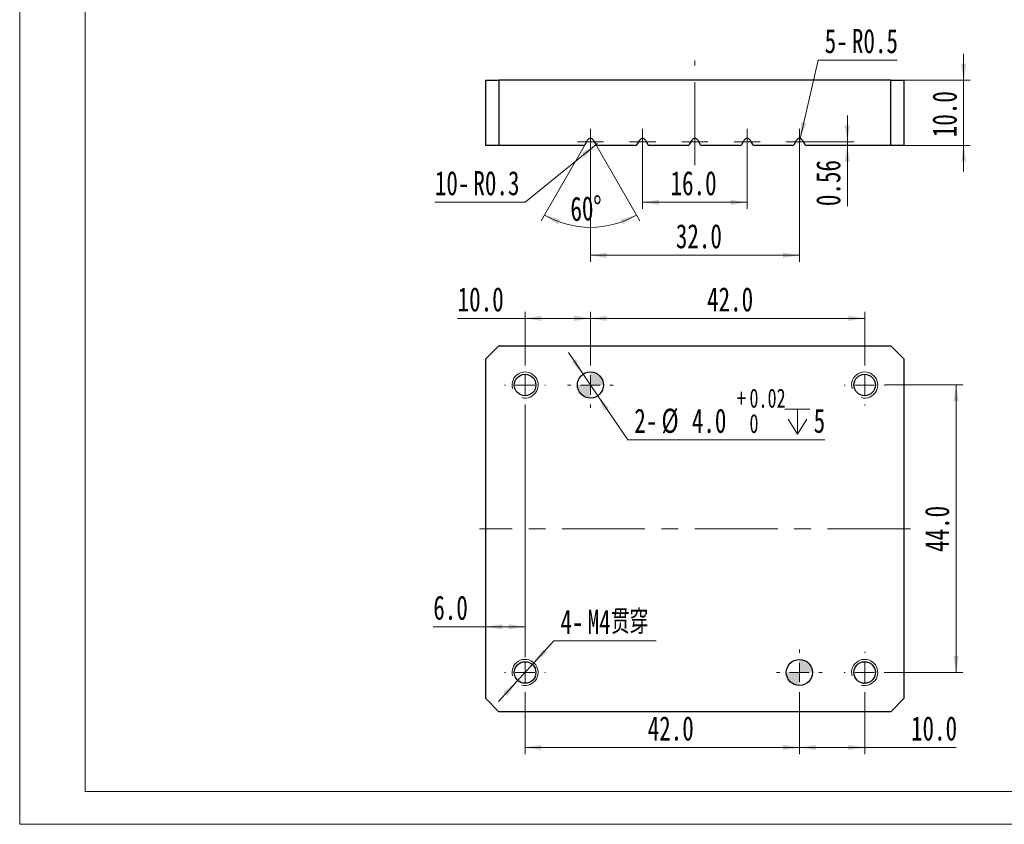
# Model space of a CAD drawing. Header units: millimetres. Extents: x 0 to 297, y 0 to 210.
# Tile 1 of 6: x 0 to 151, y 0 to 123. Entities that reach past the tile are written whole.
import ezdxf

# ---------------------------------------------------------------- set-up
doc = ezdxf.new("R2010")
doc.units = ezdxf.units.MM
doc.linetypes.add('CENTERX2', pattern=[20.32, 12.7, -2.54, 2.54, -2.54])
doc.styles.add('SLDTEXTSTYLE0', font='TXT', dxfattribs={"width": 0.7, "bigfont": 'bigfont'})
doc.styles.add('SLDTEXTSTYLE1', font='TXT', dxfattribs={"width": 0.7})
doc.dimstyles.new('SLDDIMSTYLE0', dxfattribs={"dimtxt": 3.950146, "dimasz": 2.5, "dimexe": 0, "dimexo": 0.0625, "dimgap": 0.987537, "dimtad": 2, "dimdec": 1, "dimrnd": 1e-09, "dimzin": 4, "dimdsep": 46, "dimtxsty": 'SLDTEXTSTYLE1', "dimsah": 1, "dimcen": 0.09, "dimadec": 0, "dimazin": 1, "dimtfac": 1, "dimtofl": 0, "dimtmove": 0, "dimatfit": 3, "dimfxl": 0, "dimfrac": 2, "dimtolj": 1, "dimtzin": 12, "dimarcsym": 0})
doc.dimstyles.new('SLDDIMSTYLE1', dxfattribs={"dimtxt": 3.950146, "dimasz": 2.5, "dimexe": 0, "dimexo": 0.0625, "dimgap": 0.987537, "dimtad": 2, "dimdec": 1, "dimrnd": 1e-09, "dimzin": 4, "dimdsep": 46, "dimtxsty": 'SLDTEXTSTYLE1', "dimsah": 1, "dimcen": 0.09, "dimadec": 0, "dimazin": 1, "dimtfac": 1, "dimtmove": 0, "dimatfit": 0, "dimfxl": 0, "dimfrac": 2, "dimtolj": 1, "dimtzin": 12, "dimarcsym": 0})
doc.dimstyles.new('SLDDIMSTYLE2', dxfattribs={"dimtxt": 3.950146, "dimasz": 2.5, "dimexe": 0, "dimexo": 0.0625, "dimgap": 0.987537, "dimtad": 2, "dimrnd": 1e-09, "dimdsep": 46, "dimtxsty": 'SLDTEXTSTYLE1', "dimsah": 1, "dimcen": 0.09, "dimadec": 0, "dimazin": 2, "dimtfac": 1, "dimtmove": 0, "dimatfit": 0, "dimfxl": 0, "dimfrac": 2, "dimtolj": 1, "dimtzin": 12, "dimarcsym": 0})
doc.dimstyles.new('SLDDIMSTYLE3', dxfattribs={"dimtxt": 3.950146, "dimasz": 2.5, "dimexe": 0, "dimexo": 0.0625, "dimgap": 0.987537, "dimtad": 0, "dimtih": 1, "dimtoh": 1, "dimdec": 1, "dimrnd": 1e-09, "dimdsep": 46, "dimtxsty": 'SLDTEXTSTYLE1', "dimsah": 1, "dimcen": 0, "dimadec": 0, "dimazin": 2, "dimtfac": 1, "dimtofl": 0, "dimtmove": 0, "dimatfit": 3, "dimfxl": 0, "dimfrac": 2, "dimtolj": 1, "dimtzin": 12, "dimarcsym": 0})
doc.dimstyles.new('SLDDIMSTYLE4', dxfattribs={"dimtxt": 3.950146, "dimasz": 2.5, "dimexe": 0, "dimexo": 0.0625, "dimgap": 0.987537, "dimtad": 2, "dimdec": 4, "dimzin": 12, "dimdsep": 46, "dimtxsty": 'SLDTEXTSTYLE1', "dimsah": 1, "dimcen": 0.09, "dimazin": 3, "dimtfac": 1, "dimtofl": 0, "dimtmove": 0, "dimatfit": 3, "dimfxl": 0, "dimfrac": 2, "dimtolj": 1, "dimtzin": 12, "dimarcsym": 0})
doc.dimstyles.new('SLDDIMSTYLE6', dxfattribs={"dimtxt": 3.950146, "dimasz": 2.5, "dimexe": 0, "dimexo": 0.0625, "dimgap": 0.987537, "dimtad": 0, "dimtih": 1, "dimtoh": 1, "dimdec": 1, "dimrnd": 1e-09, "dimzin": 4, "dimdsep": 46, "dimtxsty": 'SLDTEXTSTYLE1', "dimsah": 1, "dimcen": 0, "dimadec": 0, "dimazin": 1, "dimtol": 1, "dimtp": 0.02, "dimtfac": 1, "dimtmove": 0, "dimatfit": 3, "dimfxl": 0, "dimfrac": 2, "dimtolj": 1, "dimarcsym": 0})
doc.dimstyles.new('SLDDIMSTYLE7', dxfattribs={"dimtxt": 3.950146, "dimasz": 2.5, "dimexe": 0, "dimexo": 0.0625, "dimgap": 0.987537, "dimtad": 0, "dimtih": 1, "dimtoh": 1, "dimdec": 1, "dimrnd": 1e-09, "dimzin": 12, "dimdsep": 46, "dimtxsty": 'SLDTEXTSTYLE1', "dimsah": 1, "dimcen": 0, "dimadec": 0, "dimazin": 3, "dimtfac": 1, "dimtmove": 0, "dimatfit": 3, "dimfxl": 0, "dimfrac": 2, "dimtolj": 1, "dimtzin": 12, "dimarcsym": 0})

# ---------------------------------------------------------------- blocks, each defined once
blk = doc.blocks.new('_D_2')
at = {"color": 7, "linetype": 'Continuous', "lineweight": 0}
for p, q in [((144.54, 113.91), (144.54, 117.91)), ((135.39, 113.91), (145.54, 113.91)), ((144.54, 103.91), (144.54, 113.91)), ((135.39, 103.91), (145.54, 103.91)), ((144.54, 103.91), (144.54, 99.91))]:
    blk.add_line(p, q, dxfattribs=at)
at = {"color": 7, "linetype": 'Continuous', "lineweight": 18}
for points in [[(144.54, 113.91), (144.94, 116.41), (144.14, 116.41)], [(144.54, 103.91), (144.14, 101.41), (144.94, 101.41)]]:
    blk.add_solid(points, dxfattribs=at)
at = {"color": 7, "linetype": 'Continuous', "lineweight": 18, "insert": (139.76, 105.16), "char_height": 3.704, "attachment_point": 1, "rotation": 90, "style": 'SLDTEXTSTYLE1'}
blk.add_mtext('10.0', dxfattribs=at)
blk = doc.blocks.new('_D_3')
at = {"color": 7, "linetype": 'Continuous', "lineweight": 0}
for p, q in [((95.39, 102.47), (95.39, 94.21)), ((111.39, 102.47), (111.39, 94.21)), ((95.39, 95.21), (111.39, 95.21))]:
    blk.add_line(p, q, dxfattribs=at)
at = {"color": 7, "linetype": 'Continuous', "lineweight": 18}
for points in [[(95.39, 95.21), (97.89, 94.81), (97.89, 95.61)], [(111.39, 95.21), (108.89, 95.61), (108.89, 94.81)]]:
    blk.add_solid(points, dxfattribs=at)
at = {"color": 7, "linetype": 'Continuous', "lineweight": 18, "insert": (99.66, 99.99), "char_height": 3.704, "attachment_point": 1, "style": 'SLDTEXTSTYLE1'}
blk.add_mtext('16.0', dxfattribs=at)
blk = doc.blocks.new('_D_4')
at = {"color": 7, "linetype": 'Continuous', "lineweight": 0}
for p, q in [((87.39, 102.47), (87.39, 86.09)), ((119.39, 102.47), (119.39, 86.09)), ((87.39, 87.09), (119.39, 87.09))]:
    blk.add_line(p, q, dxfattribs=at)
at = {"color": 7, "linetype": 'Continuous', "lineweight": 18}
for points in [[(87.39, 87.09), (89.89, 86.69), (89.89, 87.49)], [(119.39, 87.09), (116.89, 87.49), (116.89, 86.69)]]:
    blk.add_solid(points, dxfattribs=at)
at = {"color": 7, "linetype": 'Continuous', "lineweight": 18, "insert": (100.47, 91.87), "char_height": 3.704, "attachment_point": 1, "style": 'SLDTEXTSTYLE1'}
blk.add_mtext('32.0', dxfattribs=at)
blk = doc.blocks.new('_D_5')
at = {"color": 7, "linetype": 'Continuous', "lineweight": 0}
for p, q in [((126.73, 104.47), (126.73, 108.47)), ((121.39, 104.47), (127.73, 104.47)), ((126.73, 104.47), (126.73, 103.91)), ((126.73, 103.91), (126.73, 94.62))]:
    blk.add_line(p, q, dxfattribs=at)
at = {"color": 7, "linetype": 'Continuous', "lineweight": 18}
for points in [[(126.73, 104.47), (127.13, 106.97), (126.33, 106.97)], [(126.73, 103.91), (126.33, 101.41), (127.13, 101.41)]]:
    blk.add_solid(points, dxfattribs=at)
at = {"color": 7, "linetype": 'Continuous', "lineweight": 18, "insert": (121.95, 94.62), "char_height": 3.704, "attachment_point": 1, "rotation": 90, "style": 'SLDTEXTSTYLE1'}
blk.add_mtext('0.56', dxfattribs=at)
blk = doc.blocks.new('_D_6')
at = {"color": 7, "linetype": 'Continuous', "lineweight": 0}
for p, q in [((119.5, 104.95), (122.26, 116.97)), ((122.26, 116.97), (134.34, 116.97)), ((119.39, 104.47), (119.5, 104.95))]:
    blk.add_line(p, q, dxfattribs=at)
at = {"color": 7, "linetype": 'Continuous', "lineweight": 18}
blk.add_solid([(119.5, 104.95), (120.45, 107.3), (119.67, 107.48)], dxfattribs=at)
at = {"color": 7, "linetype": 'Continuous', "lineweight": 18, "char_height": 3.704, "attachment_point": 1, "style": 'SLDTEXTSTYLE1'}
for s, insert in [('5-', (123.26, 121.74)), ('R0.5', (127.43, 121.74))]:
    blk.add_mtext(s, dxfattribs=dict(at, insert=insert))
blk = doc.blocks.new('_D_7')
at = {"color": 7, "linetype": 'Continuous', "lineweight": 0}
for p, q in [((88.46, 104.21), (88.23, 104.02)), ((88.23, 104.02), (77.38, 95.21)), ((77.38, 95.21), (63.57, 95.21))]:
    blk.add_line(p, q, dxfattribs=at)
at = {"color": 7, "linetype": 'Continuous', "lineweight": 18}
blk.add_solid([(88.23, 104.02), (86.03, 102.75), (86.54, 102.13)], dxfattribs=at)
at = {"color": 7, "linetype": 'Continuous', "lineweight": 18, "char_height": 3.704, "attachment_point": 1, "style": 'SLDTEXTSTYLE1'}
for s, insert in [('10-', (63.57, 99.99)), ('R0.3', (69.47, 99.99))]:
    blk.add_mtext(s, dxfattribs=dict(at, insert=insert))
blk = doc.blocks.new('_D_8')
at = {"color": 7, "linetype": 'Continuous', "lineweight": 0}
for p, q in [((86.57, 104.06), (79.84, 92.39)), ((88.2, 104.06), (94.94, 92.39))]:
    blk.add_line(p, q, dxfattribs=at)
at = {"color": 7, "linetype": 'Continuous', "lineweight": 18}
blk.add_arc((87.39, 105.47), 14.1, 240, 300, dxfattribs=at)
for points in [[(80.34, 93.26), (82.44, 91.84), (82.77, 92.57)], [(94.44, 93.26), (92, 92.57), (92.34, 91.84)]]:
    blk.add_solid(points, dxfattribs=at)
at = {"color": 7, "linetype": 'Continuous', "lineweight": 18, "insert": (84.26, 96.03), "char_height": 3.704, "attachment_point": 1, "rotation": 1.9844, "style": 'SLDTEXTSTYLE1'}
blk.add_mtext('60°', dxfattribs=at)
blk = doc.blocks.new('SW_CENTERMARKSYMBOL_0')
at = {"color": 0, "linetype": 'Continuous', "lineweight": 18}
for p, q in [((0, 1.5), (0, 2)), ((-1.5, 0), (-2, 0)), ((0, 0), (-1.5, 0)), ((0, 0), (0, 1.5)), ((0, 0), (0, -1.5)), ((0, 0), (1.5, 0)), ((1.5, 0), (2, 0)), ((0, -1.5), (0, -2))]:
    blk.add_line(p, q, dxfattribs=at)
blk = doc.blocks.new('SW_CENTERMARKSYMBOL_1')
at = {"color": 0, "linetype": 'Continuous', "lineweight": 18}
for p, q in [((0, 1.5), (0, 2)), ((-1.5, 0), (-2, 0)), ((0, 0), (-1.5, 0)), ((0, 0), (0, 1.5)), ((0, 0), (0, -1.5)), ((0, 0), (1.5, 0)), ((1.5, 0), (2, 0)), ((0, -1.5), (0, -2))]:
    blk.add_line(p, q, dxfattribs=at)
blk = doc.blocks.new('SW_CENTERMARKSYMBOL_2')
at = {"color": 0, "linetype": 'Continuous', "lineweight": 18}
for p, q in [((0, 1.5), (0, 2)), ((-1.5, 0), (-2, 0)), ((0, 0), (-1.5, 0)), ((0, 0), (0, 1.5)), ((0, 0), (0, -1.5)), ((0, 0), (1.5, 0)), ((1.5, 0), (2, 0)), ((0, -1.5), (0, -2))]:
    blk.add_line(p, q, dxfattribs=at)
blk = doc.blocks.new('SW_CENTERMARKSYMBOL_3')
at = {"color": 0, "linetype": 'Continuous', "lineweight": 18}
for p, q in [((0, 1.5), (0, 2)), ((-1.5, 0), (-2, 0)), ((0, 0), (-1.5, 0)), ((0, 0), (0, 1.5)), ((0, 0), (0, -1.5)), ((0, 0), (1.5, 0)), ((1.5, 0), (2, 0)), ((0, -1.5), (0, -2))]:
    blk.add_line(p, q, dxfattribs=at)
blk = doc.blocks.new('SW_CENTERMARKSYMBOL_4')
at = {"color": 0, "linetype": 'Continuous', "lineweight": 18}
for p, q in [((0, 1.5), (0, 2)), ((-1.5, 0), (-2, 0)), ((0, 0), (-1.5, 0)), ((0, 0), (0, 1.5)), ((0, 0), (0, -1.5)), ((0, 0), (1.5, 0)), ((1.5, 0), (2, 0)), ((0, -1.5), (0, -2))]:
    blk.add_line(p, q, dxfattribs=at)
blk = doc.blocks.new('_D_17')
at = {"color": 7, "linetype": 'Continuous', "lineweight": 0}
for p, q in [((132.54, 67.24), (144.39, 67.24)), ((143.39, 23.24), (143.39, 67.24)), ((132.54, 23.24), (144.39, 23.24))]:
    blk.add_line(p, q, dxfattribs=at)
at = {"color": 7, "linetype": 'Continuous', "lineweight": 18}
for points in [[(143.39, 67.24), (142.99, 64.74), (143.79, 64.74)], [(143.39, 23.24), (143.79, 25.74), (142.99, 25.74)]]:
    blk.add_solid(points, dxfattribs=at)
at = {"color": 7, "linetype": 'Continuous', "lineweight": 18, "insert": (138.61, 41.68), "char_height": 3.704, "attachment_point": 1, "rotation": 90, "style": 'SLDTEXTSTYLE1'}
blk.add_mtext('44.0', dxfattribs=at)
blk = doc.blocks.new('_D_18')
at = {"color": 7, "linetype": 'Continuous', "lineweight": 0}
for p, q in [((87.39, 70.74), (87.39, 78.44)), ((129.39, 70.39), (129.39, 78.44)), ((87.39, 77.44), (129.39, 77.44))]:
    blk.add_line(p, q, dxfattribs=at)
at = {"color": 7, "linetype": 'Continuous', "lineweight": 18}
for points in [[(87.39, 77.44), (89.89, 77.04), (89.89, 77.84)], [(129.39, 77.44), (126.89, 77.84), (126.89, 77.04)]]:
    blk.add_solid(points, dxfattribs=at)
at = {"color": 7, "linetype": 'Continuous', "lineweight": 18, "insert": (105.25, 82.21), "char_height": 3.704, "attachment_point": 1, "style": 'SLDTEXTSTYLE1'}
blk.add_mtext('42.0', dxfattribs=at)
blk = doc.blocks.new('_D_19')
at = {"color": 7, "linetype": 'Continuous', "lineweight": 0}
for p, q in [((77.39, 70.39), (77.39, 78.44)), ((87.39, 70.74), (87.39, 78.44)), ((77.39, 77.44), (67.06, 77.44)), ((87.39, 77.44), (77.39, 77.44))]:
    blk.add_line(p, q, dxfattribs=at)
at = {"color": 7, "linetype": 'Continuous', "lineweight": 18}
for points in [[(77.39, 77.44), (79.89, 77.04), (79.89, 77.84)], [(87.39, 77.44), (84.89, 77.84), (84.89, 77.04)]]:
    blk.add_solid(points, dxfattribs=at)
at = {"color": 7, "linetype": 'Continuous', "lineweight": 18, "insert": (67.06, 82.21), "char_height": 3.704, "attachment_point": 1, "style": 'SLDTEXTSTYLE1'}
blk.add_mtext('10.0', dxfattribs=at)
blk = doc.blocks.new('_D_20')
at = {"color": 7, "linetype": 'Continuous', "lineweight": 0}
for p, q in [((119.39, 19.74), (119.39, 10.75)), ((129.39, 20.09), (129.39, 10.75)), ((119.39, 11.75), (129.39, 11.75)), ((129.39, 11.75), (143.4, 11.75))]:
    blk.add_line(p, q, dxfattribs=at)
at = {"color": 7, "linetype": 'Continuous', "lineweight": 18}
for points in [[(119.39, 11.75), (121.89, 11.35), (121.89, 12.15)], [(129.39, 11.75), (126.89, 12.15), (126.89, 11.35)]]:
    blk.add_solid(points, dxfattribs=at)
at = {"color": 7, "linetype": 'Continuous', "lineweight": 18, "insert": (136.48, 16.53), "char_height": 3.704, "attachment_point": 1, "style": 'SLDTEXTSTYLE1'}
blk.add_mtext('10.0', dxfattribs=at)
blk = doc.blocks.new('_D_21')
at = {"color": 7, "linetype": 'Continuous', "lineweight": 0}
for p, q in [((77.39, 20.09), (77.39, 10.75)), ((119.39, 19.74), (119.39, 10.75)), ((119.39, 11.75), (77.39, 11.75))]:
    blk.add_line(p, q, dxfattribs=at)
at = {"color": 7, "linetype": 'Continuous', "lineweight": 18}
for points in [[(77.39, 11.75), (79.89, 11.35), (79.89, 12.15)], [(119.39, 11.75), (116.89, 12.15), (116.89, 11.35)]]:
    blk.add_solid(points, dxfattribs=at)
at = {"color": 7, "linetype": 'Continuous', "lineweight": 18, "insert": (96.16, 16.53), "char_height": 3.704, "attachment_point": 1, "style": 'SLDTEXTSTYLE1'}
blk.add_mtext('42.0', dxfattribs=at)
blk = doc.blocks.new('_D_22')
at = {"color": 7, "linetype": 'Continuous', "lineweight": 0}
for p, q in [((71.39, 30.23), (63.33, 30.23)), ((77.39, 30.23), (71.39, 30.23)), ((77.39, 26.39), (77.39, 31.23))]:
    blk.add_line(p, q, dxfattribs=at)
at = {"color": 7, "linetype": 'Continuous', "lineweight": 18}
for points in [[(71.39, 30.23), (73.89, 29.83), (73.89, 30.63)], [(77.39, 30.23), (74.89, 30.63), (74.89, 29.83)]]:
    blk.add_solid(points, dxfattribs=at)
at = {"color": 7, "linetype": 'Continuous', "lineweight": 18, "insert": (63.33, 35.01), "char_height": 3.704, "attachment_point": 1, "style": 'SLDTEXTSTYLE1'}
blk.add_mtext('6.0', dxfattribs=at)
blk = doc.blocks.new('SW_SYMBOL_HOLE_DEPTH')
at = {"color": 0, "linetype": 'Continuous', "lineweight": 18}
for p, q in [((0, 875), (800, 875)), ((400, 875), (400, 75)), ((100, 555), (400, 75)), ((700, 555), (400, 75))]:
    blk.add_line(p, q, dxfattribs=at)
blk = doc.blocks.new('_D_23')
at = {"color": 7, "linetype": 'Continuous', "lineweight": 0}
for p, q in [((86.26, 68.89), (84.01, 72.2)), ((86.26, 68.89), (88.51, 65.59)), ((88.51, 65.59), (93.11, 58.84)), ((93.11, 58.84), (123.3, 58.84))]:
    blk.add_line(p, q, dxfattribs=at)
at = {"color": 7, "linetype": 'Continuous', "lineweight": 18}
for points in [[(86.26, 68.89), (85.18, 71.18), (84.52, 70.73)], [(88.51, 65.59), (89.59, 63.29), (90.25, 63.74)]]:
    blk.add_solid(points, dxfattribs=at)
at = {"color": 7, "linetype": 'Continuous', "lineweight": 18, "xscale": 0.004774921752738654, "yscale": 0.004774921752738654, "zscale": 0.004774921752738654}
blk.add_blockref('SW_SYMBOL_HOLE_DEPTH', (117.17, 59.38), dxfattribs=at)
at = {"color": 7, "linetype": 'Continuous', "lineweight": 18, "attachment_point": 1, "style": 'SLDTEXTSTYLE1'}
for s, insert, char_height in [('0.02', (111.74, 66.68), 2.91), ('+', (109.83, 66.68), 2.91), ('2-', (94.11, 63.62), 3.704), ('%%c', (98.27, 63.62), 3.704), ('4.0', (102.92, 63.62), 3.704), ('5', (121.57, 63.62), 3.7), ('0', (111.74, 62.8), 2.91)]:
    blk.add_mtext(s, dxfattribs=dict(at, insert=insert, char_height=char_height))
blk = doc.blocks.new('_D_24')
at = {"color": 7, "linetype": 'Continuous', "lineweight": 0}
for p, q in [((78.74, 24.71), (81.8, 28.06)), ((81.8, 28.06), (97.44, 28.06)), ((76.04, 21.76), (78.74, 24.71)), ((76.04, 21.76), (73.34, 18.81))]:
    blk.add_line(p, q, dxfattribs=at)
at = {"color": 7, "linetype": 'Continuous', "lineweight": 18}
for points in [[(78.74, 24.71), (80.72, 26.29), (80.13, 26.83)], [(76.04, 21.76), (74.05, 20.19), (74.65, 19.65)]]:
    blk.add_solid(points, dxfattribs=at)
at = {"color": 7, "linetype": 'Continuous', "lineweight": 18, "char_height": 3.704, "attachment_point": 1}
for s, insert, style in [('贯穿', (90.54, 32.84), 'SLDTEXTSTYLE0'), ('4-', (82.8, 32.84), 'SLDTEXTSTYLE1'), ('M4', (86.96, 32.84), 'SLDTEXTSTYLE1')]:
    blk.add_mtext(s, dxfattribs=dict(at, insert=insert, style=style))
blk = doc.blocks.new('SW_CENTERMARKSYMBOL_11')
at = {"color": 0, "linetype": 'Continuous', "lineweight": 18}
for p, q in [((0, 3), (0, 3.15)), ((-3, 0), (-3.15, 0)), ((0, 0), (-1.5, 0)), ((0, 0), (0, 1.5)), ((0, 0), (0, -1.5)), ((0, 0), (1.5, 0)), ((3, 0), (3.15, 0)), ((0, -3), (0, -41.64))]:
    blk.add_line(p, q, dxfattribs=at)
blk = doc.blocks.new('SW_CENTERMARKSYMBOL_12')
at = {"color": 0, "linetype": 'Continuous', "lineweight": 18}
for p, q in [((0, 3), (0, 3.5)), ((-3, 0), (-3.5, 0)), ((0, 0), (-1.5, 0)), ((0, 0), (0, 1.5)), ((0, 0), (0, -1.5)), ((0, 0), (1.5, 0)), ((3, 0), (3.5, 0)), ((0, -3), (0, -3.5))]:
    blk.add_line(p, q, dxfattribs=at)
blk = doc.blocks.new('SW_CENTERMARKSYMBOL_13')
at = {"color": 0, "linetype": 'Continuous', "lineweight": 18}
for p, q in [((0, 3), (0, 3.15)), ((-3, 0), (-3.15, 0)), ((0, 0), (-1.5, 0)), ((0, 0), (0, 1.5)), ((0, 0), (0, -1.5)), ((0, 0), (1.5, 0)), ((3, 0), (3.15, 0)), ((0, -3), (0, -3.15))]:
    blk.add_line(p, q, dxfattribs=at)
blk = doc.blocks.new('SW_CENTERMARKSYMBOL_14')
at = {"color": 0, "linetype": 'Continuous', "lineweight": 18}
for p, q in [((0, 3), (0, 3.5)), ((-3, 0), (-3.5, 0)), ((0, 0), (-1.5, 0)), ((0, 0), (0, 1.5)), ((0, 0), (0, -1.5)), ((0, 0), (1.5, 0)), ((3, 0), (3.5, 0)), ((0, -3), (0, -3.5))]:
    blk.add_line(p, q, dxfattribs=at)
blk = doc.blocks.new('SW_CENTERMARKSYMBOL_15')
at = {"color": 0, "linetype": 'Continuous', "lineweight": 18}
for p, q in [((0, 3), (0, 3.15)), ((-3, 0), (-3.15, 0)), ((0, 0), (-1.5, 0)), ((0, 0), (0, 1.5)), ((0, 0), (0, -1.5)), ((0, 0), (1.5, 0)), ((3, 0), (3.15, 0)), ((0, -3), (0, -3.15))]:
    blk.add_line(p, q, dxfattribs=at)
blk = doc.blocks.new('SW_CENTERMARKSYMBOL_16')
at = {"color": 0, "linetype": 'Continuous', "lineweight": 18}
for p, q in [((0, 3), (0, 3.15)), ((-3, 0), (-3.15, 0)), ((0, 0), (-1.5, 0)), ((0, 0), (0, 1.5)), ((0, 0), (0, -1.5)), ((0, 0), (1.5, 0)), ((3, 0), (3.15, 0)), ((0, -3), (0, -3.15))]:
    blk.add_line(p, q, dxfattribs=at)
blk = doc.blocks.new('SW_DOWELSYMBOL_0')
at = {"linetype": 'Continuous', "lineweight": 18}
h = blk.add_hatch(color=0, dxfattribs=at)
edge = h.paths.add_edge_path(flags=0)
edge.add_arc((0, 0), 2, 0, 90)
edge.add_line((0, 2), (0, 0))
edge.add_line((0, 0), (2, 0))
h = blk.add_hatch(color=0, dxfattribs=at)
edge = h.paths.add_edge_path(flags=0)
edge.add_arc((0, 0), 2, 180, 270)
edge.add_line((0, -2), (0, 0))
edge.add_line((0, 0), (-2, 0))
at = {"color": 0, "linetype": 'Continuous', "lineweight": 18}
blk.add_circle((0, 0), 2, dxfattribs=at)
blk = doc.blocks.new('SW_DOWELSYMBOL_1')
at = {"linetype": 'Continuous', "lineweight": 18}
h = blk.add_hatch(color=0, dxfattribs=at)
edge = h.paths.add_edge_path(flags=0)
edge.add_arc((0, 0), 2, 0, 90)
edge.add_line((0, 2), (0, 0))
edge.add_line((0, 0), (2, 0))
h = blk.add_hatch(color=0, dxfattribs=at)
edge = h.paths.add_edge_path(flags=0)
edge.add_arc((0, 0), 2, 180, 270)
edge.add_line((0, -2), (0, 0))
edge.add_line((0, 0), (-2, 0))
at = {"color": 0, "linetype": 'Continuous', "lineweight": 18}
blk.add_circle((0, 0), 2, dxfattribs=at)

msp = doc.modelspace()

# ---------------------------------------------------------------- linework, layer by layer
at = {"color": 7, "linetype": 'Continuous', "lineweight": 18}
for p, q in [((0, 210), (0, 0)), ((10, 205), (10, 5)), ((10, 5), (292, 5)), ((0, 0), (297, 0))]:
    msp.add_line(p, q, dxfattribs=at)
at = {"color": 7, "linetype": 'CENTERX2', "lineweight": 18}
for p, q in [((103.38689, 100.90851), (103.38689, 116.90851)), ((136.38689, 45.23902), (70.38689, 45.23902))]:
    msp.add_line(p, q, dxfattribs=at)
at = {"color": 7, "linetype": 'Continuous', "lineweight": 25}
for p, q in [((71.38689, 103.90851), (71.38689, 113.90851)), ((71.38689, 113.90851), (73.38689, 113.90851)), ((73.38689, 113.90851), (73.38689, 103.90851)), ((133.38689, 113.90851), (73.38689, 113.90851)), ((133.38689, 103.90851), (133.38689, 113.90851)), ((133.38689, 113.90851), (135.38689, 113.90851)), ((135.38689, 113.90851), (135.38689, 103.90851)), ((86.57349, 104.05851), (86.95387, 104.71736)), ((87.8199, 104.71736), (88.20028, 104.05851)), ((94.57349, 104.05851), (94.95387, 104.71736)), ((95.8199, 104.71736), (96.20028, 104.05851)), ((102.57349, 104.05851), (102.95387, 104.71736)), ((103.8199, 104.71736), (104.20028, 104.05851)), ((110.57349, 104.05851), (110.95387, 104.71736)), ((111.8199, 104.71736), (112.20028, 104.05851)), ((118.57349, 104.05851), (118.95387, 104.71736)), ((119.8199, 104.71736), (120.20028, 104.05851)), ((73.38689, 103.90851), (71.38689, 103.90851)), ((86.31368, 103.90851), (73.38689, 103.90851)), ((94.31368, 103.90851), (88.46009, 103.90851)), ((102.31368, 103.90851), (96.46009, 103.90851)), ((110.31368, 103.90851), (104.46009, 103.90851)), ((118.31368, 103.90851), (112.46009, 103.90851)), ((133.38689, 103.90851), (120.46009, 103.90851)), ((135.38689, 103.90851), (133.38689, 103.90851)), ((73.38689, 73.23902), (71.38689, 71.23902)), ((73.38689, 73.23902), (133.38689, 73.23902)), ((135.38689, 71.23902), (133.38689, 73.23902)), ((71.38689, 19.23902), (71.38689, 71.23902)), ((135.38689, 71.23902), (135.38689, 19.23902)), ((71.38689, 19.23902), (73.38689, 17.23902)), ((133.38689, 17.23902), (135.38689, 19.23902)), ((133.38689, 17.23902), (73.38689, 17.23902))]:
    msp.add_line(p, q, dxfattribs=at)
for centre, radius in [((77.38689, 67.23902), 1.65), ((87.38689, 67.23902), 2), ((129.38689, 67.23902), 1.65), ((77.38689, 23.23902), 1.65), ((119.38689, 23.23902), 2), ((129.38689, 23.23902), 1.65)]:
    msp.add_circle(centre, radius, dxfattribs=at)
for centre, radius, start, end in [((86.31368, 104.20851), 0.3, 270, 330), ((87.38689, 104.46736), 0.5, 30, 150), ((88.46009, 104.20851), 0.3, 210, 270), ((94.31368, 104.20851), 0.3, 270, 330), ((95.38689, 104.46736), 0.5, 30, 150), ((96.46009, 104.20851), 0.3, 210, 270), ((102.31368, 104.20851), 0.3, 270, 330), ((103.38689, 104.46736), 0.5, 30, 150), ((104.46009, 104.20851), 0.3, 210, 270), ((110.31368, 104.20851), 0.3, 270, 330), ((111.38689, 104.46736), 0.5, 30, 150), ((112.46009, 104.20851), 0.3, 210, 270), ((118.31368, 104.20851), 0.3, 270, 330), ((119.38689, 104.46736), 0.5, 30, 150), ((120.46009, 104.20851), 0.3, 210, 270)]:
    msp.add_arc(centre, radius, start, end, dxfattribs=at)
at = {"color": 7, "linetype": 'Continuous', "lineweight": 18}
for centre in [(77.38689, 67.23902), (129.38689, 67.23902), (77.38689, 23.23902), (129.38689, 23.23902)]:
    msp.add_arc(centre, 2, 255, 195, dxfattribs=at)

# ---------------------------------------------------------------- block references
for name, p in [('SW_CENTERMARKSYMBOL_0', (87.38689, 104.46736)), ('SW_CENTERMARKSYMBOL_1', (95.38689, 104.46736)), ('SW_CENTERMARKSYMBOL_2', (103.38689, 104.46736)), ('SW_CENTERMARKSYMBOL_3', (111.38689, 104.46736)), ('SW_CENTERMARKSYMBOL_4', (119.38689, 104.46736)), ('SW_CENTERMARKSYMBOL_11', (77.38689, 67.23902)), ('SW_CENTERMARKSYMBOL_12', (87.38689, 67.23902)), ('SW_CENTERMARKSYMBOL_13', (129.38689, 67.23902)), ('SW_DOWELSYMBOL_0', (87.38689, 67.23902)), ('SW_CENTERMARKSYMBOL_16', (77.38689, 23.23902)), ('SW_CENTERMARKSYMBOL_14', (119.38689, 23.23902)), ('SW_CENTERMARKSYMBOL_15', (129.38689, 23.23902)), ('SW_DOWELSYMBOL_1', (119.38689, 23.23902))]:
    msp.add_blockref(name, p, dxfattribs=at)

# ---------------------------------------------------------------- dimensions: what is measured, and where the dimension line sits
for center, mpoint, text, picture, middle in [((119.38689, 104.46736), (119.49892, 104.95465), '5-<>', '_D_6', (128.80039, 119.41497)), ((88.46009, 104.20851), (88.22717, 104.01944), '10-<>', '_D_7', (69.97636, 97.65961))]:
    dim = msp.add_radius_dim(center=center, mpoint=mpoint, text=text, dimstyle='SLDDIMSTYLE3', dxfattribs=at)
    dim.commit()
    dim.dimension.update_dxf_attribs({"geometry": picture, "text_midpoint": middle, "dimtype": 164})
for base, p1, p2, angle, dimstyle, picture, middle in [((144.53549, 113.90851), (135.38689, 103.90851), (135.38689, 113.90851), 90, 'SLDDIMSTYLE1', '_D_2', (144.53549, 108.61338)), ((126.7259, 103.90851), (121.38689, 104.46736), (120.46009, 103.90851), 90, 'SLDDIMSTYLE2', '_D_5', (126.7259, 98.07363)), ((143.38689, 67.23902), (132.53689, 23.23902), (132.53689, 67.23902), 90, 'SLDDIMSTYLE0', '_D_17', (143.38689, 45.13611)), ((129.38689, 11.75341), (119.38689, 19.73902), (129.38689, 20.08902), 0, 'SLDDIMSTYLE0', '_D_20', (139.93919, 11.75341))]:
    dim = msp.add_linear_dim(base=base, p1=p1, p2=p2, angle=angle, dimstyle=dimstyle, dxfattribs=at)
    dim.commit()
    dim.dimension.update_dxf_attribs({"geometry": picture, "text_midpoint": middle, "dimtype": 160})
dim = msp.add_angular_dim_2l(base=(87.38689, 91.36986), line1=((86.57349, 104.05851), (86.95387, 104.71736)), line2=((87.8199, 104.71736), (88.20028, 104.05851)), dimstyle='SLDDIMSTYLE4', dxfattribs=at)
dim.commit()
dim.dimension.update_dxf_attribs({"geometry": '_D_8', "text_midpoint": (87.87504, 91.37831), "dimtype": 162})
for base, p1, p2, picture, middle in [((119.38689, 87.09376), (87.38689, 102.46736), (119.38689, 102.46736), '_D_4', (103.92731, 87.09376)), ((111.38689, 95.21417), (95.38689, 102.46736), (111.38689, 102.46736), '_D_3', (103.11979, 95.21417)), ((77.38689, 77.43646), (87.38689, 70.73902), (77.38689, 70.38902), '_D_19', (70.51586, 77.43646)), ((129.38689, 77.43646), (87.38689, 70.73902), (129.38689, 70.38902), '_D_18', (108.70333, 77.43646)), ((71.38689, 30.23316), (77.38689, 26.38902), (71.38689, 19.23902), '_D_22', (65.91917, 30.23316)), ((77.38689, 11.75341), (119.38689, 19.73902), (77.38689, 20.08902), '_D_21', (99.61468, 11.75341))]:
    dim = msp.add_linear_dim(base=base, p1=p1, p2=p2, dimstyle='SLDDIMSTYLE0', dxfattribs=at)
    dim.commit()
    dim.dimension.update_dxf_attribs({"geometry": picture, "text_midpoint": middle, "dimtype": 160})
dim = msp.add_diameter_dim_2p(p1=(88.51277, 65.58603), p2=(86.26101, 68.89202), text='2-<>{\\fGDT;x}5', dimstyle='SLDDIMSTYLE6', dxfattribs=at)
dim.commit()
dim.dimension.update_dxf_attribs({"geometry": '_D_23', "text_midpoint": (108.70333, 62.82723), "dimtype": 163})
dim = msp.add_diameter_dim_2p(p1=(78.73659, 24.71493), p2=(76.03718, 21.76312), text='4-M4贯穿', dimstyle='SLDDIMSTYLE7', override={"dimpost": '<>'}, dxfattribs=at)
dim.commit()
dim.dimension.update_dxf_attribs({"geometry": '_D_24', "text_midpoint": (90.12218, 30.50977), "dimtype": 163})

doc.saveas('drawing.dxf')
